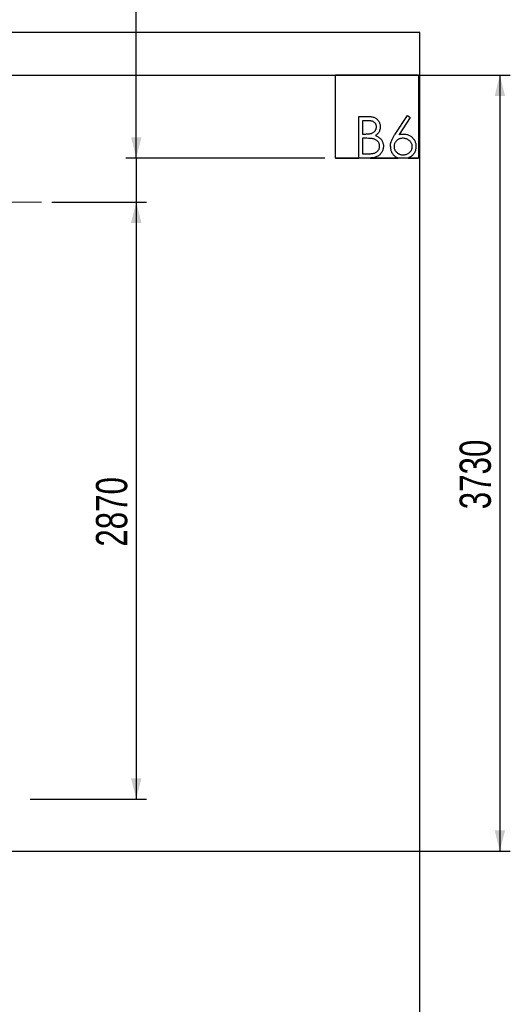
# Model space of a CAD drawing. Header units: millimetres. Extents: x 0 to 841, y 0 to 594.
# Tile 8 of 111: x 230 to 277, y 95 to 189. Entities that reach past the tile are written whole.
import ezdxf

# ---------------------------------------------------------------- set-up
doc = ezdxf.new("R2010")
doc.units = ezdxf.units.MM
doc.layers.add('COTES', color=1, linetype='Continuous')
doc.layers.add('TRAIT-FORT', color=4, linetype='Continuous', lineweight=25)
doc.styles.add('SLDTEXTSTYLE0', font='TXT', dxfattribs={"width": 0.75})
doc.dimstyles.new('SLDDIMSTYLE0', dxfattribs={"dimtxt": 3, "dimasz": 2, "dimexe": 0, "dimexo": 0.0625, "dimgap": 0.75, "dimtad": 1, "dimdec": 0, "dimlfac": 50, "dimrnd": 1e-09, "dimzin": 12, "dimdsep": 46, "dimtxsty": 'SLDTEXTSTYLE0', "dimsah": 1, "dimcen": 0.09, "dimadec": 0, "dimazin": 3, "dimtfac": 1, "dimtdec": 0, "dimtofl": 0, "dimtmove": 0, "dimatfit": 3, "dimfxl": 1, "dimfrac": 2, "dimtolj": 1, "dimtzin": 12, "dimarcsym": 0})
doc.dimstyles.new('SLDDIMSTYLE2', dxfattribs={"dimtxt": 3, "dimasz": 2, "dimexe": 0, "dimexo": 0.0625, "dimgap": 0.75, "dimtad": 1, "dimdec": 0, "dimlfac": 50, "dimrnd": 1e-09, "dimzin": 12, "dimdsep": 46, "dimtxsty": 'SLDTEXTSTYLE0', "dimsah": 1, "dimcen": 0.09, "dimadec": 0, "dimazin": 3, "dimtfac": 1, "dimtdec": 0, "dimtmove": 0, "dimatfit": 0, "dimfxl": 1, "dimfrac": 2, "dimtolj": 1, "dimtzin": 12, "dimarcsym": 0})

# ---------------------------------------------------------------- blocks, each defined once
blk = doc.blocks.new('_D_4')
at = {"layer": 'COTES', "color": 1, "transparency": 16777216}
for p, q in [((241.044, 176.033), (241.044, 199.255)), ((259.165, 176.033), (240.044, 176.033)), ((241.044, 176.033), (241.044, 171.798)), ((232.944, 171.798), (242.044, 171.798)), ((241.044, 171.798), (241.044, 168.798))]:
    blk.add_line(p, q, dxfattribs=at)
for points in [[(241.044, 176.033), (241.544, 178.033), (240.544, 178.033)], [(241.044, 171.798), (240.544, 169.798), (241.544, 169.798)]]:
    blk.add_solid(points, dxfattribs=at)
at = {"layer": 'COTES', "color": 1, "transparency": 16777216, "insert": (237.177, 192.605), "char_height": 3, "attachment_point": 1, "rotation": 90, "style": 'SLDTEXTSTYLE0'}
blk.add_mtext('212', dxfattribs=at)
blk = doc.blocks.new('_D_5')
at = {"layer": 'COTES', "color": 1, "transparency": 16777216}
for p, q in [((232.944, 171.798), (242.044, 171.798)), ((241.044, 171.798), (241.044, 114.398)), ((230.854, 114.398), (242.044, 114.398))]:
    blk.add_line(p, q, dxfattribs=at)
for points in [[(241.044, 171.798), (240.544, 169.798), (241.544, 169.798)], [(241.044, 114.398), (241.544, 116.398), (240.544, 116.398)]]:
    blk.add_solid(points, dxfattribs=at)
at = {"layer": 'COTES', "color": 1, "transparency": 16777216, "insert": (237.177, 138.664), "char_height": 3, "attachment_point": 1, "rotation": 90, "style": 'SLDTEXTSTYLE0'}
blk.add_mtext('2870', dxfattribs=at)
blk = doc.blocks.new('_D_6')
at = {"layer": 'COTES', "color": 1, "transparency": 16777216}
for p, q in [((216.364, 183.998), (276.964, 183.998)), ((275.964, 183.998), (275.964, 109.398)), ((216.364, 109.398), (276.964, 109.398))]:
    blk.add_line(p, q, dxfattribs=at)
for points in [[(275.964, 183.998), (275.464, 181.998), (276.464, 181.998)], [(275.964, 109.398), (276.464, 111.398), (275.464, 111.398)]]:
    blk.add_solid(points, dxfattribs=at)
at = {"layer": 'COTES', "color": 1, "transparency": 16777216, "insert": (272.097, 142.264), "char_height": 3, "attachment_point": 1, "rotation": 90, "style": 'SLDTEXTSTYLE0'}
blk.add_mtext('3730', dxfattribs=at)

msp = doc.modelspace()

# ---------------------------------------------------------------- linework, layer by layer
at = {"color": 7, "linetype": 'Continuous', "lineweight": 18}
msp.add_line((58.964, 171.798), (231.944, 171.798), dxfattribs=at)
at = {"layer": 'TRAIT-FORT', "color": 4, "linetype": 'Continuous', "lineweight": 25}
for p, q in [((268.275, 188.102), (17.275, 188.102)), ((268.275, 51.77), (268.275, 188.102)), ((260.165, 184.033), (268.164, 184.033)), ((260.165, 176.033), (260.165, 184.033)), ((268.164, 184.033), (268.164, 176.033)), ((262.421, 180.033), (263.201, 180.033)), ((262.421, 176.033), (262.421, 180.033)), ((265.894, 178.311), (267.088, 180.136)), ((267.364, 179.919), (266.307, 178.303)), ((267.088, 180.136), (267.364, 179.919)), ((262.78, 179.623), (262.78, 178.341)), ((263.267, 179.623), (262.78, 179.623)), ((262.78, 178.341), (263.021, 178.341)), ((262.78, 177.931), (262.78, 176.444)), ((263.018, 177.931), (262.78, 177.931)), ((262.78, 176.444), (263.291, 176.444)), ((268.164, 176.033), (260.165, 176.033)), ((260.165, 176.033), (262.421, 176.033)), ((263.503, 176.033), (266.159, 176.033)), ((267.168, 176.033), (268.164, 176.033))]:
    msp.add_line(p, q, dxfattribs=at)
for points, knots in [([(263.201, 180.033), (263.25, 180.033), (263.348, 180.032), (263.494, 180.022), (263.639, 180.003), (263.783, 179.973), (263.922, 179.925), (264.051, 179.855), (264.165, 179.769), (264.259, 179.666), (264.336, 179.556), (264.397, 179.436), (264.441, 179.309), (264.468, 179.176), (264.471, 179.087), (264.472, 179.042)], [0, 0, 0, 0, 0.0800342, 0.1599938, 0.2399786, 0.3199575, 0.3998915, 0.4799273, 0.5599168, 0.6332277, 0.7066222, 0.7799105, 0.8532987, 0.9266817, 1, 1, 1, 1]), ([(263.021, 178.341), (263.062, 178.341), (263.143, 178.342), (263.265, 178.348), (263.387, 178.357), (263.507, 178.376), (263.626, 178.402), (263.74, 178.448), (263.845, 178.51), (263.937, 178.591), (264.007, 178.679), (264.057, 178.768), (264.089, 178.854), (264.11, 178.943), (264.112, 179.004), (264.113, 179.035)], [0, 0, 0, 0, 0.083339, 0.166753, 0.250055, 0.33339, 0.416667, 0.500059, 0.583247, 0.666464, 0.749825, 0.812387, 0.874872, 0.937293, 1, 1, 1, 1]), ([(264.113, 179.035), (264.112, 179.068), (264.11, 179.132), (264.086, 179.227), (264.047, 179.317), (263.99, 179.396), (263.918, 179.463), (263.831, 179.521), (263.729, 179.563), (263.616, 179.593), (263.5, 179.612), (263.384, 179.621), (263.306, 179.623), (263.267, 179.623)], [0, 0, 0, 0, 0.08335, 0.166455, 0.249971, 0.333052, 0.416465, 0.499823, 0.599845, 0.699802, 0.799995, 0.89996, 1, 1, 1, 1]), ([(264.472, 179.042), (264.471, 178.995), (264.468, 178.9), (264.44, 178.76), (264.394, 178.625), (264.333, 178.508), (264.264, 178.408), (264.189, 178.325), (264.103, 178.253), (264.041, 178.212), (264.01, 178.191)], [0, 0, 0, 0, 0.139902, 0.280037, 0.419955, 0.559889, 0.670109, 0.780068, 0.890171, 1, 1, 1, 1]), ([(264.01, 178.191), (264.058, 178.173), (264.154, 178.136), (264.292, 178.066), (264.419, 177.979), (264.53, 177.871), (264.616, 177.756), (264.679, 177.639), (264.725, 177.527), (264.758, 177.41), (264.776, 177.29), (264.779, 177.209), (264.78, 177.169)], [0, 0, 0, 0, 0.112017, 0.223897, 0.335924, 0.447987, 0.559783, 0.647908, 0.735915, 0.823863, 0.911845, 1, 1, 1, 1]), ([(265.447, 177.149), (265.449, 177.208), (265.454, 177.326), (265.491, 177.499), (265.543, 177.668), (265.626, 177.862), (265.743, 178.077), (265.844, 178.233), (265.894, 178.311)], [0, 0, 0, 0, 0.140027, 0.28, 0.419949, 0.560027, 0.779875, 1, 1, 1, 1]), ([(266.307, 178.303), (266.346, 178.309), (266.422, 178.321), (266.56, 178.337), (266.66, 178.34), (266.721, 178.341)], [0, 0, 0, 0, 0.280102, 0.559951, 1, 1, 1, 1]), ([(266.721, 178.341), (266.771, 178.34), (266.871, 178.336), (267.019, 178.31), (267.162, 178.266), (267.298, 178.203), (267.424, 178.122), (267.539, 178.026), (267.639, 177.92), (267.725, 177.807), (267.793, 177.688), (267.846, 177.561), (267.883, 177.429), (267.904, 177.293), (267.907, 177.202), (267.908, 177.156)], [0, 0, 0, 0, 0.079971, 0.160024, 0.239949, 0.319942, 0.399894, 0.479885, 0.559988, 0.633338, 0.706596, 0.779951, 0.853207, 0.926591, 1, 1, 1, 1]), ([(263.766, 177.884), (263.72, 177.892), (263.628, 177.908), (263.488, 177.918), (263.285, 177.93), (263.128, 177.93), (263.018, 177.931)], [0, 0, 0, 0, 0.186602, 0.373231, 0.559834, 1, 1, 1, 1]), ([(263.291, 176.444), (263.333, 176.444), (263.417, 176.445), (263.544, 176.449), (263.669, 176.462), (263.794, 176.479), (263.917, 176.509), (264.034, 176.558), (264.141, 176.626), (264.236, 176.71), (264.307, 176.802), (264.36, 176.893), (264.395, 176.981), (264.417, 177.074), (264.42, 177.137), (264.421, 177.169)], [0, 0, 0, 0, 0.083366, 0.166681, 0.250123, 0.333382, 0.416692, 0.500084, 0.583333, 0.666625, 0.74996, 0.812618, 0.875093, 0.937539, 1, 1, 1, 1]), ([(264.78, 177.169), (264.778, 177.118), (264.775, 177.015), (264.744, 176.865), (264.693, 176.72), (264.621, 176.584), (264.529, 176.461), (264.424, 176.349), (264.3, 176.25), (264.158, 176.167), (264.002, 176.103), (263.838, 176.062), (263.671, 176.037), (263.559, 176.035), (263.503, 176.033)], [0, 0, 0, 0, 0.0798625, 0.1599832, 0.2399817, 0.3200055, 0.399994, 0.4799447, 0.5600562, 0.6479507, 0.7359562, 0.8239652, 0.9119986, 1, 1, 1, 1]), ([(264.421, 177.169), (264.419, 177.208), (264.415, 177.286), (264.386, 177.401), (264.333, 177.507), (264.264, 177.603), (264.182, 177.686), (264.088, 177.756), (263.986, 177.811), (263.878, 177.854), (263.804, 177.874), (263.766, 177.884)], [0, 0, 0, 0, 0.111917, 0.223831, 0.335817, 0.447704, 0.559749, 0.669782, 0.779887, 0.889817, 1, 1, 1, 1]), ([(265.447, 177.149), (265.449, 177.097), (265.453, 176.992), (265.482, 176.837), (265.531, 176.688), (265.597, 176.545), (265.68, 176.412), (265.78, 176.293), (265.893, 176.189), (266.02, 176.1), (266.113, 176.056), (266.159, 176.033)], [0, 0, 0, 0, 0.112006, 0.22413, 0.336034, 0.448045, 0.560078, 0.669987, 0.780028, 0.889975, 1, 1, 1, 1]), ([(266.646, 177.931), (266.606, 177.93), (266.525, 177.927), (266.406, 177.905), (266.29, 177.87), (266.182, 177.815), (266.084, 177.744), (265.999, 177.66), (265.928, 177.567), (265.872, 177.468), (265.833, 177.36), (265.81, 177.248), (265.807, 177.172), (265.806, 177.134)], [0, 0, 0, 0, 0.09338, 0.186644, 0.279966, 0.373283, 0.466664, 0.559947, 0.648128, 0.736099, 0.824047, 0.91211, 1, 1, 1, 1]), ([(265.806, 177.134), (265.807, 177.094), (265.811, 177.012), (265.841, 176.893), (265.89, 176.78), (265.959, 176.678), (266.041, 176.587), (266.133, 176.51), (266.232, 176.446), (266.338, 176.399), (266.448, 176.364), (266.562, 176.345), (266.639, 176.342), (266.677, 176.341)], [0, 0, 0, 0, 0.093468, 0.186793, 0.280168, 0.373415, 0.4667, 0.559984, 0.647983, 0.73598, 0.824003, 0.912026, 1, 1, 1, 1]), ([(267.549, 177.134), (267.547, 177.176), (267.543, 177.259), (267.512, 177.381), (267.459, 177.495), (267.387, 177.597), (267.301, 177.688), (267.197, 177.771), (267.076, 177.842), (266.938, 177.895), (266.793, 177.926), (266.695, 177.929), (266.646, 177.931)], [0, 0, 0, 0, 0.093164, 0.186581, 0.27989, 0.373197, 0.46657, 0.559988, 0.669935, 0.779861, 0.889904, 1, 1, 1, 1]), ([(266.677, 176.341), (266.718, 176.342), (266.8, 176.345), (266.92, 176.367), (267.037, 176.406), (267.147, 176.46), (267.247, 176.531), (267.337, 176.611), (267.413, 176.701), (267.474, 176.799), (267.518, 176.906), (267.545, 177.019), (267.548, 177.096), (267.549, 177.134)], [0, 0, 0, 0, 0.093363, 0.186695, 0.280058, 0.373328, 0.46664, 0.560032, 0.648018, 0.735903, 0.823923, 0.911934, 1, 1, 1, 1]), ([(267.908, 177.156), (267.907, 177.102), (267.904, 176.996), (267.874, 176.838), (267.825, 176.685), (267.755, 176.541), (267.668, 176.407), (267.562, 176.289), (267.442, 176.187), (267.311, 176.1), (267.216, 176.056), (267.168, 176.033)], [0, 0, 0, 0, 0.11192, 0.224012, 0.336018, 0.447979, 0.559929, 0.669949, 0.779946, 0.889914, 1, 1, 1, 1])]:
    msp.add_open_spline(points, degree=3, knots=knots, dxfattribs=at)

# ---------------------------------------------------------------- dimensions: what is measured, and where the dimension line sits
at = {"layer": 'COTES', "color": 1}
for base, p1, p2, dimstyle, picture, middle in [((241.044, 171.798), (260.165, 176.033), (231.944, 171.798), 'SLDDIMSTYLE2', '_D_4', (241.044, 195.93)), ((275.964, 109.398), (215.364, 183.998), (215.364, 109.398), 'SLDDIMSTYLE0', '_D_6', (275.964, 146.698)), ((241.044, 114.398), (231.944, 171.798), (229.854, 114.398), 'SLDDIMSTYLE0', '_D_5', (241.044, 143.098))]:
    dim = msp.add_linear_dim(base=base, p1=p1, p2=p2, angle=90, dimstyle=dimstyle, dxfattribs=at)
    dim.commit()
    dim.dimension.update_dxf_attribs({"geometry": picture, "text_midpoint": middle, "dimtype": 160})

doc.saveas('drawing.dxf')
